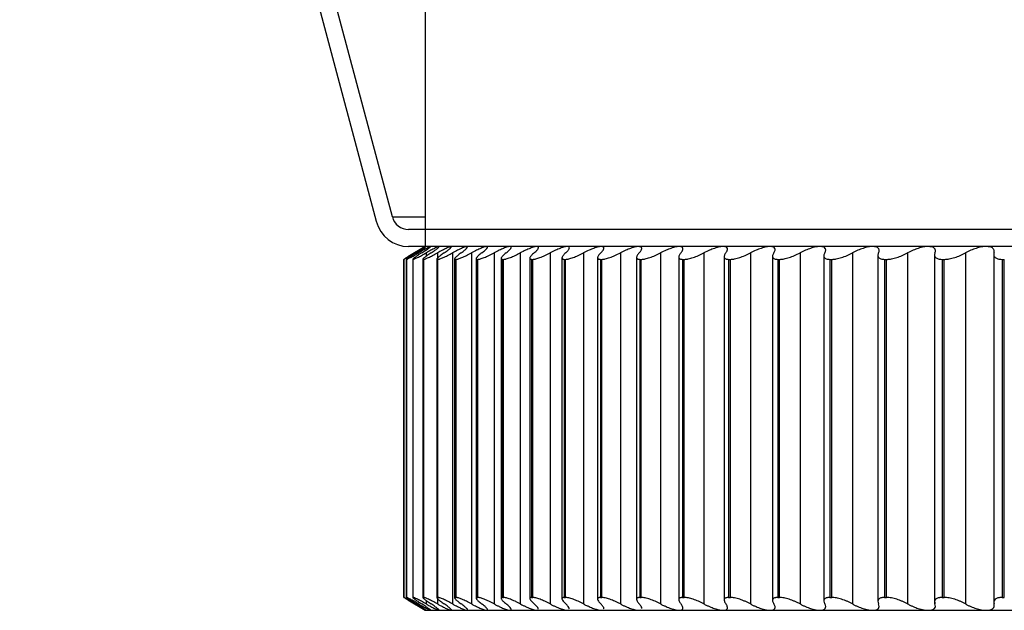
# Model space of a CAD drawing. Header units: millimetres. Extents: x -45 to 40, y -10.9 to 46.3.
# Tile 1 of 7: x -45 to -22, y -8.9 to 4.9. Entities that reach past the tile are written whole.
import ezdxf

# ---------------------------------------------------------------- set-up
doc = ezdxf.new("R2010")
doc.units = ezdxf.units.MM

msp = doc.modelspace()

# ---------------------------------------------------------------- linework, layer by layer
at = {"color": 7, "linetype": 'Continuous', "lineweight": 25}
for p, q in [((-35.5, 45.5), (-35.5, -0.4)), ((-44.98, 31.373), (-36.646, 0.189)), ((-36.268, 0.294), (-44.579, 31.388)), ((-36.268, 0.294), (-35.5, 0.294)), ((6.137, 0), (-35.891, 0)), ((-35.5, -0.4), (-35.905, -0.643)), ((5.986, -0.4), (-35.891, -0.4)), ((-35.479, -0.548), (-35.479, -0.629)), ((-35.215, -0.548), (-35.215, -0.687)), ((-34.861, -0.548), (-34.861, -8.752)), ((-34.813, -0.689), (-34.813, -8.611)), ((-34.42, -0.548), (-34.42, -8.752)), ((-34.312, -0.685), (-34.312, -8.615)), ((-33.891, -0.548), (-33.891, -8.752)), ((-33.725, -0.679), (-33.725, -8.621)), ((-33.277, -0.548), (-33.277, -8.752)), ((-33.055, -0.673), (-33.055, -8.627)), ((-32.579, -0.548), (-32.579, -8.752)), ((-32.303, -0.667), (-32.303, -8.633)), ((-31.799, -0.548), (-31.799, -8.752)), ((-31.47, -0.661), (-31.47, -8.639)), ((-30.938, -0.548), (-30.938, -8.752)), ((-30.559, -0.654), (-30.559, -8.646)), ((-29.999, -0.548), (-29.999, -8.752)), ((-29.572, -0.645), (-29.572, -8.655)), ((-28.985, -0.548), (-28.985, -8.752)), ((-28.512, -0.636), (-28.512, -8.664)), ((-27.897, -0.548), (-27.897, -8.752)), ((-27.381, -0.626), (-27.381, -8.674)), ((-26.738, -0.548), (-26.738, -8.752)), ((-26.182, -0.617), (-26.182, -8.683)), ((-25.513, -0.548), (-25.513, -8.752)), ((-24.918, -0.607), (-24.918, -8.693)), ((-24.222, -0.548), (-24.222, -8.752)), ((-23.592, -0.595), (-23.592, -8.754)), ((-22.871, -0.548), (-22.871, -8.752)), ((-22.209, -0.545), (-22.209, -8.754)), ((-35.999, -0.7), (-35.998, -0.7)), ((-35.999, -0.7), (-35.999, -8.6)), ((-35.998, -8.6), (-35.998, -0.7)), ((-35.94, -0.698), (-35.94, -8.602)), ((-35.939, -0.7), (-35.935, -0.7)), ((-35.939, -0.7), (-35.939, -8.6)), ((-35.935, -8.6), (-35.935, -0.7)), ((-35.791, -0.696), (-35.791, -8.604)), ((-35.788, -0.7), (-35.781, -0.7)), ((-35.788, -0.7), (-35.788, -8.6)), ((-35.781, -8.6), (-35.781, -0.7)), ((-35.553, -0.693), (-35.553, -8.607)), ((-35.547, -0.7), (-35.536, -0.7)), ((-35.547, -0.7), (-35.547, -8.6)), ((-35.536, -8.6), (-35.536, -0.7)), ((-35.227, -0.691), (-35.227, -8.609)), ((-35.216, -0.7), (-35.202, -0.7)), ((-35.216, -0.7), (-35.216, -8.6)), ((-35.202, -8.6), (-35.202, -0.7)), ((-34.796, -0.7), (-34.779, -0.7)), ((-34.796, -0.7), (-34.796, -8.6)), ((-34.779, -8.6), (-34.779, -0.7)), ((-34.288, -0.7), (-34.268, -0.7)), ((-34.288, -0.7), (-34.288, -8.6)), ((-34.268, -8.6), (-34.268, -0.7)), ((-33.693, -0.7), (-33.67, -0.7)), ((-33.693, -0.7), (-33.693, -8.6)), ((-33.67, -8.6), (-33.67, -0.7)), ((-33.014, -0.7), (-32.988, -0.7)), ((-33.014, -0.7), (-33.014, -8.6)), ((-32.988, -8.6), (-32.988, -0.7)), ((-32.251, -0.7), (-32.222, -0.7)), ((-32.251, -0.7), (-32.251, -8.6)), ((-32.222, -8.6), (-32.222, -0.7)), ((-31.406, -0.7), (-31.374, -0.7)), ((-31.406, -0.7), (-31.406, -8.6)), ((-31.374, -8.6), (-31.374, -0.7)), ((-30.483, -0.7), (-30.448, -0.7)), ((-30.483, -0.7), (-30.483, -8.6)), ((-30.448, -8.6), (-30.448, -0.7)), ((-29.482, -0.7), (-29.444, -0.7)), ((-29.482, -0.7), (-29.482, -8.6)), ((-29.444, -8.6), (-29.444, -0.7)), ((-28.407, -0.7), (-28.366, -0.7)), ((-28.407, -0.7), (-28.407, -8.6)), ((-28.366, -8.6), (-28.366, -0.7)), ((-27.26, -0.7), (-27.217, -0.7)), ((-27.26, -0.7), (-27.26, -8.6)), ((-27.217, -8.6), (-27.217, -0.7)), ((-26.044, -0.7), (-25.998, -0.7)), ((-26.044, -0.7), (-26.044, -8.6)), ((-25.998, -8.6), (-25.998, -0.7)), ((-24.762, -0.7), (-24.714, -0.7)), ((-24.762, -0.7), (-24.762, -8.6)), ((-24.714, -8.6), (-24.714, -0.7)), ((-23.418, -0.7), (-23.368, -0.7)), ((-23.418, -0.7), (-23.418, -8.6)), ((-23.368, -8.6), (-23.368, -0.7)), ((-22.014, -0.7), (-21.963, -0.7)), ((-22.014, -0.7), (-22.014, -8.6)), ((-21.963, -8.6), (-21.963, -0.7)), ((-35.999, -8.6), (-35.998, -8.6)), ((-35.939, -8.6), (-35.935, -8.6)), ((-35.905, -8.657), (-35.5, -8.9)), ((-35.788, -8.6), (-35.781, -8.6)), ((-35.547, -8.6), (-35.536, -8.6)), ((-35.479, -8.671), (-35.479, -8.752)), ((-35.216, -8.6), (-35.202, -8.6)), ((-35.215, -8.613), (-35.215, -8.752)), ((-34.796, -8.6), (-34.779, -8.6)), ((-34.288, -8.6), (-34.268, -8.6)), ((-33.693, -8.6), (-33.67, -8.6)), ((-33.014, -8.6), (-32.988, -8.6)), ((-32.251, -8.6), (-32.222, -8.6)), ((-31.406, -8.6), (-31.374, -8.6)), ((-30.483, -8.6), (-30.448, -8.6)), ((-29.482, -8.6), (-29.444, -8.6)), ((-28.407, -8.6), (-28.366, -8.6)), ((-27.26, -8.6), (-27.217, -8.6)), ((-26.044, -8.6), (-25.998, -8.6)), ((-24.762, -8.6), (-24.714, -8.6)), ((-23.418, -8.6), (-23.368, -8.6)), ((-22.014, -8.6), (-21.963, -8.6)), ((-35.5, -8.9), (35.5, -8.9))]:
    msp.add_line(p, q, dxfattribs=at)
for centre, radius in [((-35.888, 0.393), 0.393), ((-35.885, 0.385), 0.785)]:
    msp.add_arc(centre, radius, 194.4648, 269.563, dxfattribs=at)
for points, knots in [([(-35.479, -0.4), (-35.481, -0.401), (-35.484, -0.402), (-35.5, -0.41), (-35.524, -0.423), (-35.565, -0.447), (-35.634, -0.487), (-35.702, -0.527), (-35.739, -0.548)], [0, 0, 0, 0, 0.120692, 0.24373, 0.369847, 0.499725, 0.734336, 1, 1, 1, 1]), ([(-35.709, -0.548), (-35.691, -0.537), (-35.656, -0.515), (-35.61, -0.487), (-35.571, -0.462), (-35.527, -0.434), (-35.485, -0.406), (-35.481, -0.402), (-35.479, -0.4)], [0, 0, 0, 0, 0.136966, 0.265945, 0.387159, 0.500876, 0.756571, 1, 1, 1, 1]), ([(-35.374, -0.4), (-35.376, -0.401), (-35.382, -0.402), (-35.401, -0.41), (-35.428, -0.423), (-35.473, -0.447), (-35.546, -0.487), (-35.616, -0.527), (-35.654, -0.548)], [0, 0, 0, 0, 0.120692, 0.24373, 0.369848, 0.499725, 0.734336, 1, 1, 1, 1]), ([(-35.581, -0.548), (-35.564, -0.537), (-35.53, -0.515), (-35.486, -0.487), (-35.45, -0.462), (-35.409, -0.434), (-35.373, -0.406), (-35.373, -0.402), (-35.374, -0.4)], [0, 0, 0, 0, 0.136966, 0.265945, 0.387159, 0.500876, 0.756571, 1, 1, 1, 1]), ([(-35.179, -0.4), (-35.183, -0.401), (-35.19, -0.402), (-35.212, -0.41), (-35.243, -0.423), (-35.291, -0.447), (-35.368, -0.487), (-35.441, -0.527), (-35.479, -0.548)], [0, 0, 0, 0, 0.120692, 0.24373, 0.369848, 0.499725, 0.734336, 1, 1, 1, 1]), ([(-35.364, -0.548), (-35.347, -0.537), (-35.314, -0.515), (-35.273, -0.487), (-35.239, -0.462), (-35.202, -0.434), (-35.171, -0.406), (-35.176, -0.402), (-35.179, -0.4)], [0, 0, 0, 0, 0.136966, 0.265945, 0.387159, 0.500876, 0.756571, 1, 1, 1, 1]), ([(-34.895, -0.4), (-34.9, -0.401), (-34.91, -0.402), (-34.935, -0.41), (-34.968, -0.423), (-35.02, -0.447), (-35.101, -0.487), (-35.175, -0.527), (-35.215, -0.548)], [0, 0, 0, 0, 0.120692, 0.24373, 0.369848, 0.499725, 0.734336, 1, 1, 1, 1]), ([(-35.057, -0.548), (-35.04, -0.537), (-35.009, -0.515), (-34.971, -0.487), (-34.94, -0.462), (-34.906, -0.434), (-34.88, -0.406), (-34.89, -0.402), (-34.895, -0.4)], [0, 0, 0, 0, 0.136966, 0.265945, 0.387159, 0.500876, 0.756571, 1, 1, 1, 1]), ([(-34.523, -0.4), (-34.529, -0.401), (-34.541, -0.402), (-34.569, -0.41), (-34.605, -0.423), (-34.661, -0.447), (-34.745, -0.487), (-34.821, -0.527), (-34.861, -0.548)], [0, 0, 0, 0, 0.120692, 0.24373, 0.369848, 0.499725, 0.734336, 1, 1, 1, 1]), ([(-34.661, -0.548), (-34.646, -0.537), (-34.616, -0.515), (-34.58, -0.487), (-34.551, -0.462), (-34.522, -0.434), (-34.502, -0.406), (-34.516, -0.402), (-34.523, -0.4)], [0, 0, 0, 0, 0.136966, 0.265945, 0.387159, 0.500876, 0.756571, 1, 1, 1, 1]), ([(-34.064, -0.4), (-34.071, -0.401), (-34.085, -0.402), (-34.116, -0.41), (-34.155, -0.423), (-34.214, -0.447), (-34.301, -0.487), (-34.379, -0.527), (-34.42, -0.548)], [0, 0, 0, 0, 0.120692, 0.24373, 0.369848, 0.499725, 0.734336, 1, 1, 1, 1]), ([(-34.178, -0.548), (-34.163, -0.537), (-34.135, -0.515), (-34.102, -0.487), (-34.076, -0.462), (-34.051, -0.434), (-34.036, -0.406), (-34.055, -0.402), (-34.064, -0.4)], [0, 0, 0, 0, 0.136966, 0.265945, 0.387159, 0.500876, 0.756571, 1, 1, 1, 1]), ([(-33.519, -0.4), (-33.527, -0.401), (-33.543, -0.402), (-33.577, -0.41), (-33.619, -0.423), (-33.681, -0.447), (-33.771, -0.487), (-33.85, -0.527), (-33.891, -0.548)], [0, 0, 0, 0, 0.120692, 0.24373, 0.369848, 0.499725, 0.734336, 1, 1, 1, 1]), ([(-33.608, -0.548), (-33.594, -0.537), (-33.568, -0.515), (-33.538, -0.487), (-33.515, -0.462), (-33.493, -0.434), (-33.484, -0.406), (-33.507, -0.402), (-33.519, -0.4)], [0, 0, 0, 0, 0.136966, 0.265945, 0.387159, 0.500876, 0.756571, 1, 1, 1, 1]), ([(-32.889, -0.4), (-32.898, -0.401), (-32.916, -0.402), (-32.953, -0.41), (-32.997, -0.423), (-33.062, -0.447), (-33.156, -0.487), (-33.235, -0.527), (-33.277, -0.548)], [0, 0, 0, 0, 0.120692, 0.24373, 0.369848, 0.499725, 0.734336, 1, 1, 1, 1]), ([(-32.954, -0.548), (-32.941, -0.537), (-32.916, -0.515), (-32.889, -0.487), (-32.869, -0.462), (-32.851, -0.434), (-32.848, -0.406), (-32.875, -0.402), (-32.889, -0.4)], [0, 0, 0, 0, 0.136966, 0.265945, 0.387158, 0.500876, 0.756571, 1, 1, 1, 1]), ([(-32.176, -0.4), (-32.186, -0.401), (-32.206, -0.402), (-32.246, -0.41), (-32.293, -0.423), (-32.36, -0.447), (-32.456, -0.487), (-32.537, -0.527), (-32.579, -0.548)], [0, 0, 0, 0, 0.120692, 0.24373, 0.369848, 0.499726, 0.734336, 1, 1, 1, 1]), ([(-32.216, -0.548), (-32.204, -0.537), (-32.181, -0.515), (-32.156, -0.487), (-32.14, -0.462), (-32.127, -0.434), (-32.128, -0.406), (-32.16, -0.402), (-32.176, -0.4)], [0, 0, 0, 0, 0.136966, 0.265945, 0.387158, 0.500876, 0.756571, 1, 1, 1, 1]), ([(-31.381, -0.4), (-31.392, -0.401), (-31.415, -0.402), (-31.457, -0.41), (-31.506, -0.423), (-31.576, -0.447), (-31.675, -0.487), (-31.756, -0.527), (-31.799, -0.548)], [0, 0, 0, 0, 0.120692, 0.24373, 0.369847, 0.499724, 0.734335, 1, 1, 1, 1]), ([(-31.397, -0.548), (-31.386, -0.537), (-31.365, -0.515), (-31.343, -0.487), (-31.329, -0.462), (-31.32, -0.434), (-31.328, -0.406), (-31.364, -0.402), (-31.381, -0.4)], [0, 0, 0, 0, 0.136965, 0.265943, 0.387155, 0.500872, 0.756569, 1, 1, 1, 1]), ([(-30.508, -0.4), (-30.52, -0.401), (-30.544, -0.402), (-30.589, -0.41), (-30.64, -0.423), (-30.713, -0.447), (-30.814, -0.487), (-30.895, -0.527), (-30.938, -0.548)], [0, 0, 0, 0, 0.120692, 0.24373, 0.369847, 0.499724, 0.734335, 1, 1, 1, 1]), ([(-30.498, -0.548), (-30.489, -0.537), (-30.469, -0.515), (-30.451, -0.487), (-30.44, -0.462), (-30.435, -0.434), (-30.448, -0.406), (-30.488, -0.402), (-30.508, -0.4)], [0, 0, 0, 0, 0.136965, 0.265943, 0.387156, 0.500872, 0.756569, 1, 1, 1, 1]), ([(-29.557, -0.4), (-29.57, -0.401), (-29.596, -0.402), (-29.644, -0.41), (-29.697, -0.423), (-29.772, -0.447), (-29.874, -0.487), (-29.956, -0.527), (-29.999, -0.548)], [0, 0, 0, 0, 0.120692, 0.24373, 0.369847, 0.499724, 0.734335, 1, 1, 1, 1]), ([(-29.523, -0.548), (-29.514, -0.537), (-29.497, -0.515), (-29.481, -0.487), (-29.474, -0.462), (-29.473, -0.434), (-29.491, -0.406), (-29.536, -0.402), (-29.557, -0.4)], [0, 0, 0, 0, 0.136965, 0.265943, 0.387156, 0.500873, 0.75657, 1, 1, 1, 1]), ([(-28.532, -0.4), (-28.546, -0.401), (-28.573, -0.402), (-28.623, -0.41), (-28.679, -0.423), (-28.756, -0.447), (-28.86, -0.487), (-28.941, -0.527), (-28.985, -0.548)], [0, 0, 0, 0, 0.1206916, 0.2437298, 0.3698471, 0.4997242, 0.7343355, 1, 1, 1, 1]), ([(-28.473, -0.548), (-28.465, -0.537), (-28.45, -0.515), (-28.438, -0.487), (-28.433, -0.462), (-28.437, -0.434), (-28.46, -0.406), (-28.508, -0.402), (-28.532, -0.4)], [0, 0, 0, 0, 0.136966, 0.265944, 0.387157, 0.500873, 0.75657, 1, 1, 1, 1]), ([(-27.435, -0.4), (-27.449, -0.401), (-27.479, -0.402), (-27.531, -0.41), (-27.588, -0.423), (-27.667, -0.447), (-27.772, -0.487), (-27.854, -0.527), (-27.897, -0.548)], [0, 0, 0, 0, 0.120692, 0.24373, 0.369847, 0.499724, 0.734335, 1, 1, 1, 1]), ([(-27.351, -0.548), (-27.344, -0.537), (-27.331, -0.515), (-27.322, -0.487), (-27.32, -0.462), (-27.328, -0.434), (-27.357, -0.406), (-27.409, -0.402), (-27.435, -0.4)], [0, 0, 0, 0, 0.136966, 0.265944, 0.387157, 0.500874, 0.75657, 1, 1, 1, 1]), ([(-26.268, -0.4), (-26.283, -0.401), (-26.314, -0.402), (-26.368, -0.41), (-26.428, -0.423), (-26.508, -0.447), (-26.615, -0.487), (-26.695, -0.527), (-26.738, -0.548)], [0, 0, 0, 0, 0.120692, 0.24373, 0.369847, 0.499724, 0.734335, 1, 1, 1, 1]), ([(-26.16, -0.548), (-26.154, -0.537), (-26.143, -0.515), (-26.137, -0.487), (-26.139, -0.462), (-26.151, -0.434), (-26.185, -0.406), (-26.241, -0.402), (-26.268, -0.4)], [0, 0, 0, 0, 0.136966, 0.265944, 0.387157, 0.500874, 0.75657, 1, 1, 1, 1]), ([(-25.035, -0.4), (-25.051, -0.401), (-25.084, -0.402), (-25.14, -0.41), (-25.2, -0.423), (-25.282, -0.447), (-25.39, -0.487), (-25.47, -0.527), (-25.513, -0.548)], [0, 0, 0, 0, 0.120692, 0.24373, 0.369847, 0.499724, 0.734335, 1, 1, 1, 1]), ([(-24.903, -0.548), (-24.898, -0.537), (-24.889, -0.515), (-24.886, -0.487), (-24.891, -0.462), (-24.907, -0.434), (-24.947, -0.406), (-25.006, -0.402), (-25.035, -0.4)], [0, 0, 0, 0, 0.136966, 0.265944, 0.387158, 0.500875, 0.75657, 1, 1, 1, 1]), ([(-23.739, -0.4), (-23.756, -0.401), (-23.79, -0.402), (-23.847, -0.41), (-23.909, -0.423), (-23.992, -0.447), (-24.101, -0.487), (-24.18, -0.527), (-24.222, -0.548)], [0, 0, 0, 0, 0.120692, 0.24373, 0.369847, 0.499724, 0.734336, 1, 1, 1, 1]), ([(-23.583, -0.548), (-23.579, -0.537), (-23.573, -0.515), (-23.573, -0.487), (-23.58, -0.462), (-23.601, -0.434), (-23.646, -0.406), (-23.708, -0.402), (-23.739, -0.4)], [0, 0, 0, 0, 0.136966, 0.265944, 0.387158, 0.500875, 0.756571, 1, 1, 1, 1]), ([(-22.383, -0.4), (-22.4, -0.401), (-22.435, -0.402), (-22.495, -0.41), (-22.558, -0.423), (-22.642, -0.447), (-22.751, -0.487), (-22.829, -0.527), (-22.871, -0.548)], [0, 0, 0, 0, 0.120692, 0.24373, 0.369847, 0.499724, 0.734336, 1, 1, 1, 1]), ([(-22.203, -0.548), (-22.201, -0.537), (-22.196, -0.515), (-22.2, -0.487), (-22.21, -0.462), (-22.235, -0.434), (-22.285, -0.406), (-22.35, -0.402), (-22.383, -0.4)], [0, 0, 0, 0, 0.136966, 0.265944, 0.387158, 0.500875, 0.756571, 1, 1, 1, 1]), ([(-35.905, -0.643), (-35.913, -0.648), (-35.948, -0.669), (-35.987, -0.692), (-35.995, -0.697), (-35.999, -0.7)], [0, 0, 0, 0, 0.12291, 0.559856, 1, 1, 1, 1]), ([(-35.998, -0.7), (-35.998, -0.7), (-35.997, -0.699), (-35.989, -0.695), (-35.977, -0.688), (-35.956, -0.676), (-35.914, -0.652), (-35.845, -0.611), (-35.774, -0.57), (-35.739, -0.548)], [0, 0, 0, 0, 0.082854, 0.165928, 0.250146, 0.374251, 0.499638, 0.745109, 1, 1, 1, 1]), ([(-35.709, -0.548), (-35.727, -0.559), (-35.762, -0.581), (-35.808, -0.61), (-35.848, -0.635), (-35.882, -0.657), (-35.91, -0.676), (-35.929, -0.689), (-35.94, -0.698), (-35.939, -0.699), (-35.939, -0.7)], [0, 0, 0, 0, 0.129351, 0.25442, 0.37715, 0.499598, 0.624418, 0.748827, 0.875523, 1, 1, 1, 1]), ([(-35.935, -0.7), (-35.934, -0.7), (-35.931, -0.699), (-35.922, -0.695), (-35.906, -0.688), (-35.882, -0.676), (-35.837, -0.652), (-35.763, -0.611), (-35.691, -0.57), (-35.654, -0.548)], [0, 0, 0, 0, 0.082854, 0.165928, 0.250146, 0.374251, 0.499638, 0.745109, 1, 1, 1, 1]), ([(-35.581, -0.548), (-35.598, -0.559), (-35.632, -0.581), (-35.676, -0.61), (-35.713, -0.635), (-35.745, -0.657), (-35.769, -0.676), (-35.785, -0.689), (-35.793, -0.698), (-35.79, -0.699), (-35.788, -0.7)], [0, 0, 0, 0, 0.129351, 0.25442, 0.37715, 0.499598, 0.624418, 0.748827, 0.875523, 1, 1, 1, 1]), ([(-35.781, -0.7), (-35.779, -0.7), (-35.775, -0.699), (-35.763, -0.695), (-35.745, -0.688), (-35.718, -0.676), (-35.669, -0.652), (-35.591, -0.611), (-35.517, -0.57), (-35.479, -0.548)], [0, 0, 0, 0, 0.082854, 0.165929, 0.250146, 0.374251, 0.499638, 0.745109, 1, 1, 1, 1]), ([(-35.364, -0.548), (-35.38, -0.559), (-35.412, -0.581), (-35.453, -0.61), (-35.489, -0.635), (-35.517, -0.657), (-35.538, -0.676), (-35.551, -0.689), (-35.555, -0.698), (-35.549, -0.699), (-35.547, -0.7)], [0, 0, 0, 0, 0.129351, 0.25442, 0.37715, 0.499598, 0.624418, 0.748826, 0.875523, 1, 1, 1, 1]), ([(-35.536, -0.7), (-35.534, -0.7), (-35.528, -0.699), (-35.514, -0.695), (-35.493, -0.688), (-35.464, -0.676), (-35.411, -0.652), (-35.33, -0.611), (-35.253, -0.57), (-35.215, -0.548)], [0, 0, 0, 0, 0.082854, 0.165929, 0.250146, 0.374252, 0.499638, 0.745109, 1, 1, 1, 1]), ([(-35.057, -0.548), (-35.072, -0.559), (-35.103, -0.581), (-35.142, -0.61), (-35.174, -0.635), (-35.2, -0.657), (-35.218, -0.676), (-35.227, -0.689), (-35.227, -0.698), (-35.22, -0.699), (-35.216, -0.7)], [0, 0, 0, 0, 0.129351, 0.25442, 0.37715, 0.499598, 0.624418, 0.748826, 0.875523, 1, 1, 1, 1]), ([(-35.202, -0.7), (-35.199, -0.7), (-35.191, -0.699), (-35.175, -0.695), (-35.152, -0.688), (-35.12, -0.676), (-35.064, -0.652), (-34.979, -0.611), (-34.901, -0.57), (-34.861, -0.548)], [0, 0, 0, 0, 0.082855, 0.165929, 0.250146, 0.374252, 0.499638, 0.74511, 1, 1, 1, 1]), ([(-34.661, -0.548), (-34.676, -0.559), (-34.705, -0.581), (-34.741, -0.61), (-34.771, -0.635), (-34.793, -0.657), (-34.808, -0.676), (-34.814, -0.689), (-34.811, -0.698), (-34.801, -0.699), (-34.796, -0.7)], [0, 0, 0, 0, 0.129351, 0.25442, 0.37715, 0.499598, 0.624418, 0.748826, 0.875523, 1, 1, 1, 1]), ([(-34.779, -0.7), (-34.775, -0.7), (-34.766, -0.699), (-34.748, -0.695), (-34.722, -0.688), (-34.688, -0.676), (-34.628, -0.652), (-34.539, -0.611), (-34.46, -0.57), (-34.42, -0.548)], [0, 0, 0, 0, 0.082855, 0.165929, 0.250147, 0.374252, 0.499638, 0.745109, 1, 1, 1, 1]), ([(-34.178, -0.548), (-34.192, -0.559), (-34.219, -0.581), (-34.253, -0.61), (-34.28, -0.635), (-34.299, -0.657), (-34.31, -0.676), (-34.313, -0.689), (-34.306, -0.698), (-34.294, -0.699), (-34.288, -0.7)], [0, 0, 0, 0, 0.129351, 0.25442, 0.37715, 0.499597, 0.624418, 0.748826, 0.875523, 1, 1, 1, 1]), ([(-34.268, -0.7), (-34.263, -0.7), (-34.253, -0.699), (-34.232, -0.695), (-34.205, -0.688), (-34.168, -0.676), (-34.104, -0.652), (-34.013, -0.611), (-33.932, -0.57), (-33.891, -0.548)], [0, 0, 0, 0, 0.082855, 0.165929, 0.250147, 0.374252, 0.499638, 0.745109, 1, 1, 1, 1]), ([(-33.608, -0.548), (-33.621, -0.559), (-33.647, -0.581), (-33.678, -0.61), (-33.702, -0.635), (-33.718, -0.657), (-33.726, -0.676), (-33.725, -0.689), (-33.715, -0.698), (-33.701, -0.699), (-33.693, -0.7)], [0, 0, 0, 0, 0.129351, 0.254419, 0.37715, 0.499597, 0.624418, 0.748826, 0.875523, 1, 1, 1, 1]), ([(-33.67, -0.7), (-33.665, -0.7), (-33.653, -0.699), (-33.63, -0.695), (-33.601, -0.688), (-33.561, -0.676), (-33.495, -0.652), (-33.4, -0.611), (-33.319, -0.57), (-33.277, -0.548)], [0, 0, 0, 0, 0.082855, 0.165929, 0.250147, 0.374252, 0.499638, 0.745109, 1, 1, 1, 1]), ([(-32.954, -0.548), (-32.966, -0.559), (-32.99, -0.581), (-33.018, -0.61), (-33.039, -0.635), (-33.052, -0.657), (-33.057, -0.676), (-33.052, -0.689), (-33.039, -0.698), (-33.022, -0.699), (-33.014, -0.7)], [0, 0, 0, 0, 0.129351, 0.254419, 0.377149, 0.499597, 0.624418, 0.748826, 0.875523, 1, 1, 1, 1]), ([(-32.988, -0.7), (-32.981, -0.7), (-32.968, -0.699), (-32.944, -0.695), (-32.912, -0.688), (-32.87, -0.676), (-32.801, -0.652), (-32.703, -0.611), (-32.621, -0.57), (-32.579, -0.548)], [0, 0, 0, 0, 0.082855, 0.165929, 0.250147, 0.374252, 0.499638, 0.745109, 1, 1, 1, 1]), ([(-32.216, -0.548), (-32.227, -0.559), (-32.25, -0.581), (-32.275, -0.61), (-32.293, -0.635), (-32.302, -0.657), (-32.304, -0.676), (-32.296, -0.689), (-32.279, -0.698), (-32.26, -0.699), (-32.251, -0.7)], [0, 0, 0, 0, 0.129351, 0.254419, 0.377149, 0.499597, 0.624418, 0.748826, 0.875523, 1, 1, 1, 1]), ([(-32.222, -0.7), (-32.215, -0.7), (-32.2, -0.699), (-32.174, -0.695), (-32.139, -0.688), (-32.096, -0.676), (-32.024, -0.652), (-31.924, -0.611), (-31.841, -0.57), (-31.799, -0.548)], [0, 0, 0, 0, 0.082855, 0.165929, 0.250147, 0.374252, 0.499638, 0.745109, 1, 1, 1, 1]), ([(-31.397, -0.548), (-31.407, -0.559), (-31.428, -0.581), (-31.45, -0.61), (-31.465, -0.635), (-31.471, -0.657), (-31.469, -0.676), (-31.458, -0.689), (-31.438, -0.698), (-31.417, -0.699), (-31.406, -0.7)], [0, 0, 0, 0, 0.129351, 0.254419, 0.377149, 0.499597, 0.624417, 0.748826, 0.875523, 1, 1, 1, 1]), ([(-31.374, -0.7), (-31.367, -0.7), (-31.351, -0.699), (-31.322, -0.695), (-31.286, -0.688), (-31.24, -0.676), (-31.166, -0.652), (-31.064, -0.611), (-30.98, -0.57), (-30.938, -0.548)], [0, 0, 0, 0, 0.082855, 0.165929, 0.250147, 0.374252, 0.499638, 0.745109, 1, 1, 1, 1]), ([(-30.498, -0.548), (-30.508, -0.559), (-30.527, -0.581), (-30.546, -0.61), (-30.557, -0.635), (-30.561, -0.657), (-30.555, -0.676), (-30.54, -0.689), (-30.517, -0.698), (-30.494, -0.699), (-30.483, -0.7)], [0, 0, 0, 0, 0.129351, 0.254419, 0.377149, 0.499597, 0.624417, 0.748826, 0.875523, 1, 1, 1, 1]), ([(-30.448, -0.7), (-30.439, -0.7), (-30.422, -0.699), (-30.392, -0.695), (-30.354, -0.688), (-30.306, -0.676), (-30.229, -0.652), (-30.125, -0.611), (-30.042, -0.57), (-29.999, -0.548)], [0, 0, 0, 0, 0.082855, 0.165929, 0.250147, 0.374252, 0.499638, 0.745109, 1, 1, 1, 1]), ([(-29.523, -0.548), (-29.532, -0.559), (-29.548, -0.581), (-29.565, -0.61), (-29.573, -0.635), (-29.573, -0.657), (-29.564, -0.676), (-29.546, -0.689), (-29.519, -0.698), (-29.494, -0.699), (-29.482, -0.7)], [0, 0, 0, 0, 0.129351, 0.254419, 0.377149, 0.499596, 0.624417, 0.748826, 0.875523, 1, 1, 1, 1]), ([(-29.444, -0.7), (-29.435, -0.7), (-29.417, -0.699), (-29.385, -0.695), (-29.345, -0.688), (-29.295, -0.676), (-29.216, -0.652), (-29.11, -0.611), (-29.027, -0.57), (-28.985, -0.548)], [0, 0, 0, 0, 0.082855, 0.165929, 0.250146, 0.374251, 0.499638, 0.745109, 1, 1, 1, 1]), ([(-28.473, -0.548), (-28.481, -0.559), (-28.496, -0.581), (-28.508, -0.61), (-28.513, -0.635), (-28.51, -0.657), (-28.498, -0.676), (-28.477, -0.689), (-28.447, -0.698), (-28.42, -0.699), (-28.407, -0.7)], [0, 0, 0, 0, 0.129351, 0.254419, 0.377149, 0.499596, 0.624417, 0.748825, 0.875523, 1, 1, 1, 1]), ([(-28.366, -0.7), (-28.357, -0.7), (-28.337, -0.699), (-28.304, -0.695), (-28.262, -0.688), (-28.21, -0.676), (-28.13, -0.652), (-28.022, -0.611), (-27.939, -0.57), (-27.897, -0.548)], [0, 0, 0, 0, 0.082854, 0.165929, 0.250146, 0.374251, 0.499638, 0.745109, 1, 1, 1, 1]), ([(-27.351, -0.548), (-27.358, -0.559), (-27.371, -0.581), (-27.38, -0.61), (-27.382, -0.635), (-27.376, -0.657), (-27.36, -0.676), (-27.336, -0.689), (-27.303, -0.698), (-27.274, -0.699), (-27.26, -0.7)], [0, 0, 0, 0, 0.129351, 0.254419, 0.377148, 0.499596, 0.624416, 0.748825, 0.875523, 1, 1, 1, 1]), ([(-27.217, -0.7), (-27.206, -0.7), (-27.186, -0.699), (-27.151, -0.695), (-27.107, -0.688), (-27.054, -0.676), (-26.972, -0.652), (-26.863, -0.611), (-26.78, -0.57), (-26.738, -0.548)], [0, 0, 0, 0, 0.082854, 0.165929, 0.250146, 0.374251, 0.499638, 0.745109, 1, 1, 1, 1]), ([(-26.16, -0.548), (-26.166, -0.559), (-26.176, -0.581), (-26.183, -0.61), (-26.182, -0.635), (-26.172, -0.657), (-26.153, -0.676), (-26.125, -0.689), (-26.09, -0.698), (-26.059, -0.699), (-26.044, -0.7)], [0, 0, 0, 0, 0.1293505, 0.2544186, 0.3771483, 0.4995957, 0.6244164, 0.7488253, 0.8755228, 1, 1, 1, 1]), ([(-25.998, -0.7), (-25.988, -0.7), (-25.966, -0.699), (-25.929, -0.695), (-25.884, -0.688), (-25.83, -0.676), (-25.746, -0.652), (-25.636, -0.611), (-25.554, -0.57), (-25.513, -0.548)], [0, 0, 0, 0, 0.082854, 0.165929, 0.250146, 0.374251, 0.499638, 0.745109, 1, 1, 1, 1]), ([(-24.903, -0.548), (-24.907, -0.559), (-24.916, -0.581), (-24.92, -0.61), (-24.915, -0.635), (-24.902, -0.657), (-24.88, -0.676), (-24.849, -0.689), (-24.811, -0.698), (-24.778, -0.699), (-24.762, -0.7)], [0, 0, 0, 0, 0.1293506, 0.2544188, 0.3771486, 0.499596, 0.6244167, 0.7488255, 0.8755229, 1, 1, 1, 1]), ([(-24.714, -0.7), (-24.703, -0.7), (-24.68, -0.699), (-24.642, -0.695), (-24.596, -0.688), (-24.54, -0.676), (-24.455, -0.652), (-24.345, -0.611), (-24.264, -0.57), (-24.222, -0.548)], [0, 0, 0, 0, 0.0828543, 0.1659284, 0.2501459, 0.3742512, 0.4996376, 0.7451092, 1, 1, 1, 1]), ([(-23.583, -0.548), (-23.586, -0.559), (-23.593, -0.581), (-23.593, -0.61), (-23.585, -0.635), (-23.569, -0.657), (-23.545, -0.676), (-23.51, -0.689), (-23.469, -0.698), (-23.435, -0.699), (-23.418, -0.7)], [0, 0, 0, 0, 0.129351, 0.254419, 0.377149, 0.499596, 0.624417, 0.748826, 0.875523, 1, 1, 1, 1]), ([(-23.368, -0.7), (-23.356, -0.7), (-23.332, -0.699), (-23.293, -0.695), (-23.245, -0.688), (-23.189, -0.676), (-23.102, -0.652), (-22.991, -0.611), (-22.911, -0.57), (-22.871, -0.548)], [0, 0, 0, 0, 0.082854, 0.165928, 0.250146, 0.374251, 0.499638, 0.745109, 1, 1, 1, 1]), ([(-22.203, -0.548), (-22.206, -0.559), (-22.21, -0.581), (-22.207, -0.61), (-22.196, -0.635), (-22.177, -0.657), (-22.149, -0.676), (-22.112, -0.689), (-22.068, -0.698), (-22.032, -0.699), (-22.014, -0.7)], [0, 0, 0, 0, 0.129351, 0.254419, 0.377149, 0.499597, 0.624417, 0.748826, 0.875523, 1, 1, 1, 1]), ([(-35.999, -8.6), (-35.995, -8.602), (-35.987, -8.607), (-35.948, -8.631), (-35.913, -8.652), (-35.905, -8.657)], [0, 0, 0, 0, 0.437631, 0.874568, 1, 1, 1, 1]), ([(-35.739, -8.752), (-35.757, -8.741), (-35.793, -8.719), (-35.842, -8.69), (-35.886, -8.665), (-35.924, -8.643), (-35.955, -8.624), (-35.979, -8.611), (-35.995, -8.602), (-35.997, -8.601), (-35.998, -8.6)], [0, 0, 0, 0, 0.129351, 0.254419, 0.377149, 0.499597, 0.624417, 0.748826, 0.875523, 1, 1, 1, 1]), ([(-35.939, -8.6), (-35.939, -8.6), (-35.94, -8.601), (-35.936, -8.605), (-35.927, -8.612), (-35.91, -8.624), (-35.873, -8.648), (-35.81, -8.689), (-35.743, -8.73), (-35.709, -8.752)], [0, 0, 0, 0, 0.082854, 0.165928, 0.250146, 0.374251, 0.499638, 0.745109, 1, 1, 1, 1]), ([(-35.654, -8.752), (-35.673, -8.741), (-35.71, -8.719), (-35.761, -8.69), (-35.807, -8.665), (-35.847, -8.643), (-35.882, -8.624), (-35.909, -8.611), (-35.928, -8.602), (-35.933, -8.601), (-35.935, -8.6)], [0, 0, 0, 0, 0.129351, 0.254419, 0.377149, 0.499596, 0.624417, 0.748826, 0.875523, 1, 1, 1, 1]), ([(-35.788, -8.6), (-35.789, -8.6), (-35.792, -8.601), (-35.79, -8.605), (-35.784, -8.612), (-35.769, -8.624), (-35.737, -8.648), (-35.679, -8.689), (-35.614, -8.73), (-35.581, -8.752)], [0, 0, 0, 0, 0.082854, 0.165928, 0.250146, 0.374251, 0.499638, 0.745109, 1, 1, 1, 1]), ([(-35.479, -8.752), (-35.498, -8.741), (-35.537, -8.719), (-35.59, -8.69), (-35.638, -8.665), (-35.681, -8.643), (-35.718, -8.624), (-35.748, -8.611), (-35.77, -8.602), (-35.777, -8.601), (-35.781, -8.6)], [0, 0, 0, 0, 0.129351, 0.254419, 0.377149, 0.499596, 0.624417, 0.748826, 0.875523, 1, 1, 1, 1]), ([(-35.547, -8.6), (-35.549, -8.6), (-35.553, -8.601), (-35.553, -8.605), (-35.55, -8.612), (-35.538, -8.624), (-35.51, -8.648), (-35.457, -8.689), (-35.395, -8.73), (-35.364, -8.752)], [0, 0, 0, 0, 0.082854, 0.165929, 0.250146, 0.374251, 0.499638, 0.745109, 1, 1, 1, 1]), ([(-35.215, -8.752), (-35.234, -8.741), (-35.273, -8.719), (-35.328, -8.69), (-35.378, -8.665), (-35.424, -8.643), (-35.464, -8.624), (-35.497, -8.611), (-35.522, -8.602), (-35.532, -8.601), (-35.536, -8.6)], [0, 0, 0, 0, 0.129351, 0.254419, 0.377148, 0.499596, 0.624416, 0.748825, 0.875523, 1, 1, 1, 1]), ([(-35.216, -8.6), (-35.219, -8.6), (-35.224, -8.601), (-35.227, -8.605), (-35.226, -8.612), (-35.218, -8.624), (-35.194, -8.648), (-35.145, -8.689), (-35.086, -8.73), (-35.057, -8.752)], [0, 0, 0, 0, 0.082854, 0.165929, 0.250146, 0.374251, 0.499638, 0.745109, 1, 1, 1, 1]), ([(-34.861, -8.752), (-34.881, -8.741), (-34.921, -8.719), (-34.977, -8.69), (-35.029, -8.665), (-35.077, -8.643), (-35.12, -8.624), (-35.156, -8.611), (-35.185, -8.602), (-35.196, -8.601), (-35.202, -8.6)], [0, 0, 0, 0, 0.129351, 0.254419, 0.377148, 0.499596, 0.624416, 0.748825, 0.875523, 1, 1, 1, 1]), ([(-34.796, -8.6), (-34.799, -8.6), (-34.806, -8.601), (-34.812, -8.605), (-34.813, -8.612), (-34.808, -8.624), (-34.789, -8.648), (-34.745, -8.689), (-34.689, -8.73), (-34.661, -8.752)], [0, 0, 0, 0, 0.082854, 0.165929, 0.250146, 0.374251, 0.499638, 0.745109, 1, 1, 1, 1]), ([(-34.42, -8.752), (-34.44, -8.741), (-34.481, -8.719), (-34.538, -8.69), (-34.592, -8.665), (-34.642, -8.643), (-34.687, -8.624), (-34.726, -8.611), (-34.758, -8.602), (-34.772, -8.601), (-34.779, -8.6)], [0, 0, 0, 0, 0.129351, 0.254419, 0.377149, 0.499596, 0.624417, 0.748825, 0.875523, 1, 1, 1, 1]), ([(-34.288, -8.6), (-34.292, -8.6), (-34.301, -8.601), (-34.308, -8.605), (-34.313, -8.612), (-34.311, -8.624), (-34.295, -8.648), (-34.257, -8.689), (-34.204, -8.73), (-34.178, -8.752)], [0, 0, 0, 0, 0.082855, 0.165929, 0.250146, 0.374251, 0.499638, 0.745109, 1, 1, 1, 1]), ([(-33.891, -8.752), (-33.912, -8.741), (-33.953, -8.719), (-34.012, -8.69), (-34.068, -8.665), (-34.119, -8.643), (-34.167, -8.624), (-34.209, -8.611), (-34.244, -8.602), (-34.26, -8.601), (-34.268, -8.6)], [0, 0, 0, 0, 0.129351, 0.254419, 0.377149, 0.499596, 0.624417, 0.748826, 0.875523, 1, 1, 1, 1]), ([(-33.693, -8.6), (-33.698, -8.6), (-33.709, -8.601), (-33.718, -8.605), (-33.725, -8.612), (-33.726, -8.624), (-33.715, -8.648), (-33.682, -8.689), (-33.633, -8.73), (-33.608, -8.752)], [0, 0, 0, 0, 0.082855, 0.165929, 0.250147, 0.374252, 0.499638, 0.745109, 1, 1, 1, 1]), ([(-33.277, -8.752), (-33.298, -8.741), (-33.34, -8.719), (-33.4, -8.69), (-33.457, -8.665), (-33.511, -8.643), (-33.561, -8.624), (-33.605, -8.611), (-33.643, -8.602), (-33.661, -8.601), (-33.67, -8.6)], [0, 0, 0, 0, 0.129351, 0.254419, 0.377149, 0.499597, 0.624417, 0.748826, 0.875523, 1, 1, 1, 1]), ([(-33.014, -8.6), (-33.02, -8.6), (-33.031, -8.601), (-33.043, -8.605), (-33.053, -8.612), (-33.057, -8.624), (-33.05, -8.648), (-33.023, -8.689), (-32.977, -8.73), (-32.954, -8.752)], [0, 0, 0, 0, 0.082855, 0.165929, 0.250147, 0.374252, 0.499638, 0.745109, 1, 1, 1, 1]), ([(-32.579, -8.752), (-32.6, -8.741), (-32.642, -8.719), (-32.703, -8.69), (-32.762, -8.665), (-32.817, -8.643), (-32.869, -8.624), (-32.916, -8.611), (-32.957, -8.602), (-32.978, -8.601), (-32.988, -8.6)], [0, 0, 0, 0, 0.129351, 0.254419, 0.377149, 0.499597, 0.624417, 0.748826, 0.875523, 1, 1, 1, 1]), ([(-32.251, -8.6), (-32.257, -8.6), (-32.27, -8.601), (-32.285, -8.605), (-32.297, -8.612), (-32.304, -8.624), (-32.302, -8.648), (-32.28, -8.689), (-32.237, -8.73), (-32.216, -8.752)], [0, 0, 0, 0, 0.082855, 0.165929, 0.250147, 0.374252, 0.499638, 0.745109, 1, 1, 1, 1]), ([(-31.799, -8.752), (-31.82, -8.741), (-31.862, -8.719), (-31.924, -8.69), (-31.984, -8.665), (-32.041, -8.643), (-32.095, -8.624), (-32.144, -8.611), (-32.188, -8.602), (-32.211, -8.601), (-32.222, -8.6)], [0, 0, 0, 0, 0.129351, 0.254419, 0.377149, 0.499597, 0.624418, 0.748826, 0.875523, 1, 1, 1, 1]), ([(-31.406, -8.6), (-31.414, -8.6), (-31.428, -8.601), (-31.444, -8.605), (-31.459, -8.612), (-31.469, -8.624), (-31.472, -8.648), (-31.455, -8.689), (-31.416, -8.73), (-31.397, -8.752)], [0, 0, 0, 0, 0.082855, 0.165929, 0.250147, 0.374252, 0.499638, 0.745109, 1, 1, 1, 1]), ([(-30.938, -8.752), (-30.96, -8.741), (-31.002, -8.719), (-31.064, -8.69), (-31.125, -8.665), (-31.184, -8.643), (-31.24, -8.624), (-31.291, -8.611), (-31.338, -8.602), (-31.362, -8.601), (-31.374, -8.6)], [0, 0, 0, 0, 0.1293509, 0.2544194, 0.3771495, 0.4995972, 0.6244178, 0.7488261, 0.875523, 1, 1, 1, 1]), ([(-30.483, -8.6), (-30.49, -8.6), (-30.506, -8.601), (-30.525, -8.605), (-30.542, -8.612), (-30.555, -8.624), (-30.562, -8.648), (-30.551, -8.689), (-30.516, -8.73), (-30.498, -8.752)], [0, 0, 0, 0, 0.082855, 0.165929, 0.250147, 0.374252, 0.499638, 0.745109, 1, 1, 1, 1]), ([(-29.999, -8.752), (-30.021, -8.741), (-30.063, -8.719), (-30.126, -8.69), (-30.188, -8.665), (-30.248, -8.643), (-30.305, -8.624), (-30.359, -8.611), (-30.408, -8.602), (-30.435, -8.601), (-30.448, -8.6)], [0, 0, 0, 0, 0.129351, 0.254419, 0.37715, 0.499597, 0.624418, 0.748826, 0.875523, 1, 1, 1, 1]), ([(-29.482, -8.6), (-29.49, -8.6), (-29.507, -8.601), (-29.528, -8.605), (-29.548, -8.612), (-29.564, -8.624), (-29.575, -8.648), (-29.57, -8.689), (-29.539, -8.73), (-29.523, -8.752)], [0, 0, 0, 0, 0.082855, 0.165929, 0.250147, 0.374252, 0.499638, 0.745109, 1, 1, 1, 1]), ([(-28.985, -8.752), (-29.006, -8.741), (-29.048, -8.719), (-29.112, -8.69), (-29.174, -8.665), (-29.235, -8.643), (-29.294, -8.624), (-29.35, -8.611), (-29.402, -8.602), (-29.43, -8.601), (-29.444, -8.6)], [0, 0, 0, 0, 0.129351, 0.25442, 0.37715, 0.499597, 0.624418, 0.748826, 0.875523, 1, 1, 1, 1]), ([(-28.407, -8.6), (-28.416, -8.6), (-28.434, -8.601), (-28.457, -8.605), (-28.479, -8.612), (-28.498, -8.624), (-28.514, -8.648), (-28.514, -8.689), (-28.487, -8.73), (-28.473, -8.752)], [0, 0, 0, 0, 0.082855, 0.165929, 0.250147, 0.374252, 0.499638, 0.745109, 1, 1, 1, 1]), ([(-27.897, -8.752), (-27.918, -8.741), (-27.96, -8.719), (-28.024, -8.69), (-28.087, -8.665), (-28.149, -8.643), (-28.21, -8.624), (-28.267, -8.611), (-28.321, -8.602), (-28.351, -8.601), (-28.366, -8.6)], [0, 0, 0, 0, 0.129351, 0.25442, 0.37715, 0.499598, 0.624418, 0.748826, 0.875523, 1, 1, 1, 1]), ([(-27.26, -8.6), (-27.269, -8.6), (-27.289, -8.601), (-27.314, -8.605), (-27.338, -8.612), (-27.36, -8.624), (-27.38, -8.648), (-27.386, -8.689), (-27.363, -8.73), (-27.351, -8.752)], [0, 0, 0, 0, 0.082855, 0.165929, 0.250146, 0.374252, 0.499638, 0.74511, 1, 1, 1, 1]), ([(-26.738, -8.752), (-26.759, -8.741), (-26.801, -8.719), (-26.865, -8.69), (-26.928, -8.665), (-26.991, -8.643), (-27.054, -8.624), (-27.113, -8.611), (-27.169, -8.602), (-27.201, -8.601), (-27.217, -8.6)], [0, 0, 0, 0, 0.129351, 0.25442, 0.37715, 0.499598, 0.624418, 0.748826, 0.875523, 1, 1, 1, 1]), ([(-26.044, -8.6), (-26.054, -8.6), (-26.075, -8.601), (-26.101, -8.605), (-26.128, -8.612), (-26.153, -8.624), (-26.178, -8.648), (-26.189, -8.689), (-26.17, -8.73), (-26.16, -8.752)], [0, 0, 0, 0, 0.082854, 0.165929, 0.250146, 0.374252, 0.499638, 0.745109, 1, 1, 1, 1]), ([(-25.513, -8.752), (-25.533, -8.741), (-25.574, -8.719), (-25.638, -8.69), (-25.702, -8.665), (-25.766, -8.643), (-25.829, -8.624), (-25.89, -8.611), (-25.948, -8.602), (-25.982, -8.601), (-25.998, -8.6)], [0, 0, 0, 0, 0.129351, 0.25442, 0.37715, 0.499598, 0.624418, 0.748826, 0.875523, 1, 1, 1, 1]), ([(-24.762, -8.6), (-24.773, -8.6), (-24.795, -8.601), (-24.823, -8.605), (-24.853, -8.612), (-24.88, -8.624), (-24.909, -8.648), (-24.925, -8.689), (-24.91, -8.73), (-24.903, -8.752)], [0, 0, 0, 0, 0.082854, 0.165929, 0.250146, 0.374251, 0.499638, 0.745109, 1, 1, 1, 1]), ([(-24.222, -8.752), (-24.243, -8.741), (-24.283, -8.719), (-24.347, -8.69), (-24.411, -8.665), (-24.475, -8.643), (-24.539, -8.624), (-24.602, -8.611), (-24.662, -8.602), (-24.697, -8.601), (-24.714, -8.6)], [0, 0, 0, 0, 0.129351, 0.25442, 0.37715, 0.499598, 0.624418, 0.748827, 0.875523, 1, 1, 1, 1]), ([(-23.418, -8.6), (-23.429, -8.6), (-23.452, -8.601), (-23.482, -8.605), (-23.514, -8.612), (-23.544, -8.624), (-23.577, -8.648), (-23.599, -8.689), (-23.588, -8.73), (-23.583, -8.752)], [0, 0, 0, 0, 0.0828543, 0.1659284, 0.2501459, 0.3742514, 0.4996379, 0.7451094, 1, 1, 1, 1]), ([(-22.871, -8.752), (-22.891, -8.741), (-22.931, -8.719), (-22.994, -8.69), (-23.058, -8.665), (-23.123, -8.643), (-23.188, -8.624), (-23.252, -8.611), (-23.313, -8.602), (-23.35, -8.601), (-23.368, -8.6)], [0, 0, 0, 0, 0.129351, 0.25442, 0.37715, 0.499598, 0.624418, 0.748827, 0.875523, 1, 1, 1, 1]), ([(-22.014, -8.6), (-22.026, -8.6), (-22.05, -8.601), (-22.082, -8.605), (-22.116, -8.612), (-22.149, -8.624), (-22.186, -8.648), (-22.213, -8.689), (-22.207, -8.73), (-22.203, -8.752)], [0, 0, 0, 0, 0.082854, 0.165928, 0.250146, 0.374251, 0.499638, 0.745109, 1, 1, 1, 1]), ([(-35.739, -8.752), (-35.72, -8.763), (-35.683, -8.785), (-35.634, -8.813), (-35.592, -8.838), (-35.543, -8.866), (-35.494, -8.894), (-35.484, -8.898), (-35.479, -8.9)], [0, 0, 0, 0, 0.136966, 0.265944, 0.387158, 0.500875, 0.756571, 1, 1, 1, 1]), ([(-35.479, -8.9), (-35.479, -8.899), (-35.48, -8.898), (-35.491, -8.89), (-35.511, -8.877), (-35.547, -8.853), (-35.609, -8.813), (-35.675, -8.773), (-35.709, -8.752)], [0, 0, 0, 0, 0.120692, 0.24373, 0.369847, 0.499724, 0.734336, 1, 1, 1, 1]), ([(-35.654, -8.752), (-35.634, -8.763), (-35.596, -8.785), (-35.546, -8.813), (-35.502, -8.838), (-35.449, -8.866), (-35.396, -8.894), (-35.381, -8.898), (-35.374, -8.9)], [0, 0, 0, 0, 0.136966, 0.265944, 0.387158, 0.500875, 0.756571, 1, 1, 1, 1]), ([(-35.374, -8.9), (-35.373, -8.899), (-35.371, -8.898), (-35.379, -8.89), (-35.395, -8.877), (-35.427, -8.853), (-35.485, -8.813), (-35.548, -8.773), (-35.581, -8.752)], [0, 0, 0, 0, 0.120692, 0.24373, 0.369847, 0.499724, 0.734336, 1, 1, 1, 1]), ([(-35.479, -8.752), (-35.459, -8.763), (-35.42, -8.785), (-35.367, -8.813), (-35.321, -8.838), (-35.265, -8.866), (-35.207, -8.894), (-35.188, -8.898), (-35.179, -8.9)], [0, 0, 0, 0, 0.136966, 0.265944, 0.387158, 0.500875, 0.75657, 1, 1, 1, 1]), ([(-35.179, -8.9), (-35.177, -8.899), (-35.172, -8.898), (-35.177, -8.89), (-35.19, -8.877), (-35.218, -8.853), (-35.272, -8.813), (-35.332, -8.773), (-35.364, -8.752)], [0, 0, 0, 0, 0.120692, 0.24373, 0.369847, 0.499724, 0.734335, 1, 1, 1, 1]), ([(-35.215, -8.752), (-35.194, -8.763), (-35.154, -8.785), (-35.1, -8.813), (-35.052, -8.838), (-34.993, -8.866), (-34.93, -8.894), (-34.906, -8.898), (-34.895, -8.9)], [0, 0, 0, 0, 0.136966, 0.265944, 0.387157, 0.500874, 0.75657, 1, 1, 1, 1]), ([(-34.895, -8.9), (-34.892, -8.899), (-34.885, -8.898), (-34.887, -8.89), (-34.896, -8.877), (-34.921, -8.853), (-34.969, -8.813), (-35.026, -8.773), (-35.057, -8.752)], [0, 0, 0, 0, 0.120692, 0.24373, 0.369847, 0.499724, 0.734335, 1, 1, 1, 1]), ([(-34.861, -8.752), (-34.84, -8.763), (-34.8, -8.785), (-34.744, -8.813), (-34.694, -8.838), (-34.632, -8.866), (-34.565, -8.894), (-34.537, -8.898), (-34.523, -8.9)], [0, 0, 0, 0, 0.136966, 0.265944, 0.387157, 0.500874, 0.75657, 1, 1, 1, 1]), ([(-34.511, -8.891), (-34.51, -8.89), (-34.505, -8.886), (-34.528, -8.86), (-34.577, -8.814), (-34.632, -8.773), (-34.661, -8.752)], [0, 0, 0, 0, 0.033577, 0.3601, 0.66019, 1, 1, 1, 1]), ([(-34.42, -8.752), (-34.399, -8.763), (-34.357, -8.785), (-34.3, -8.813), (-34.248, -8.838), (-34.183, -8.866), (-34.112, -8.894), (-34.08, -8.898), (-34.064, -8.9)], [0, 0, 0, 0, 0.136966, 0.265944, 0.387157, 0.500873, 0.75657, 1, 1, 1, 1]), ([(-34.064, -8.9), (-34.058, -8.899), (-34.048, -8.898), (-34.042, -8.89), (-34.045, -8.877), (-34.061, -8.853), (-34.099, -8.813), (-34.151, -8.773), (-34.178, -8.752)], [0, 0, 0, 0, 0.120692, 0.24373, 0.369847, 0.499724, 0.734335, 1, 1, 1, 1]), ([(-33.891, -8.752), (-33.87, -8.763), (-33.828, -8.785), (-33.769, -8.813), (-33.716, -8.838), (-33.649, -8.866), (-33.573, -8.894), (-33.536, -8.898), (-33.519, -8.9)], [0, 0, 0, 0, 0.136965, 0.265943, 0.387156, 0.500873, 0.75657, 1, 1, 1, 1]), ([(-33.519, -8.9), (-33.512, -8.899), (-33.499, -8.898), (-33.491, -8.89), (-33.49, -8.877), (-33.502, -8.853), (-33.535, -8.813), (-33.583, -8.773), (-33.608, -8.752)], [0, 0, 0, 0, 0.120692, 0.24373, 0.369847, 0.499724, 0.734335, 1, 1, 1, 1]), ([(-33.277, -8.752), (-33.256, -8.763), (-33.213, -8.785), (-33.153, -8.813), (-33.098, -8.838), (-33.029, -8.866), (-32.949, -8.894), (-32.908, -8.898), (-32.889, -8.9)], [0, 0, 0, 0, 0.136965, 0.265943, 0.387156, 0.500872, 0.756569, 1, 1, 1, 1]), ([(-32.856, -8.875), (-32.856, -8.87), (-32.854, -8.856), (-32.887, -8.813), (-32.93, -8.773), (-32.954, -8.752)], [0, 0, 0, 0, 0.218711, 0.585107, 1, 1, 1, 1]), ([(-32.889, -8.9), (-32.881, -8.9), (-32.866, -8.899), (-32.859, -8.892), (-32.856, -8.889)], [0, 0, 0, 0, 0.495186, 1, 1, 1, 1]), ([(-32.579, -8.752), (-32.557, -8.763), (-32.515, -8.785), (-32.454, -8.813), (-32.397, -8.838), (-32.326, -8.866), (-32.242, -8.894), (-32.197, -8.898), (-32.176, -8.9)], [0, 0, 0, 0, 0.136965, 0.265943, 0.387155, 0.500872, 0.756569, 1, 1, 1, 1]), ([(-32.133, -8.869), (-32.132, -8.866), (-32.128, -8.853), (-32.155, -8.813), (-32.195, -8.773), (-32.216, -8.752)], [0, 0, 0, 0, 0.156031, 0.551822, 1, 1, 1, 1]), ([(-32.176, -8.9), (-32.167, -8.9), (-32.15, -8.899), (-32.141, -8.892), (-32.136, -8.889)], [0, 0, 0, 0, 0.4951861, 1, 1, 1, 1]), ([(-31.799, -8.752), (-31.777, -8.763), (-31.734, -8.785), (-31.672, -8.813), (-31.615, -8.838), (-31.541, -8.866), (-31.454, -8.894), (-31.405, -8.898), (-31.381, -8.9)], [0, 0, 0, 0, 0.136966, 0.265945, 0.387158, 0.500876, 0.756571, 1, 1, 1, 1]), ([(-31.326, -8.863), (-31.325, -8.861), (-31.32, -8.85), (-31.342, -8.812), (-31.378, -8.773), (-31.397, -8.752)], [0, 0, 0, 0, 0.082569, 0.512811, 1, 1, 1, 1]), ([(-31.381, -8.9), (-31.372, -8.9), (-31.352, -8.899), (-31.341, -8.892), (-31.336, -8.889)], [0, 0, 0, 0, 0.495186, 1, 1, 1, 1]), ([(-30.938, -8.752), (-30.916, -8.763), (-30.873, -8.785), (-30.81, -8.813), (-30.752, -8.838), (-30.676, -8.866), (-30.586, -8.894), (-30.533, -8.898), (-30.508, -8.9)], [0, 0, 0, 0, 0.136966, 0.265945, 0.387158, 0.500876, 0.756571, 1, 1, 1, 1]), ([(-30.508, -8.9), (-30.497, -8.9), (-30.476, -8.899), (-30.463, -8.892), (-30.456, -8.889)], [0, 0, 0, 0, 0.495186, 1, 1, 1, 1]), ([(-30.438, -8.859), (-30.438, -8.858), (-30.432, -8.848), (-30.449, -8.812), (-30.481, -8.773), (-30.498, -8.752)], [0, 0, 0, 0, 0.016574, 0.477765, 1, 1, 1, 1]), ([(-29.999, -8.752), (-29.977, -8.763), (-29.934, -8.785), (-29.871, -8.813), (-29.812, -8.838), (-29.734, -8.866), (-29.641, -8.894), (-29.585, -8.898), (-29.557, -8.9)], [0, 0, 0, 0, 0.136966, 0.265945, 0.387159, 0.500876, 0.756571, 1, 1, 1, 1]), ([(-29.557, -8.9), (-29.546, -8.899), (-29.523, -8.898), (-29.498, -8.89), (-29.481, -8.877), (-29.471, -8.853), (-29.477, -8.813), (-29.507, -8.773), (-29.523, -8.752)], [0, 0, 0, 0, 0.1206918, 0.2437302, 0.3698479, 0.4997252, 0.734336, 1, 1, 1, 1]), ([(-28.985, -8.752), (-28.963, -8.763), (-28.92, -8.785), (-28.856, -8.813), (-28.796, -8.838), (-28.717, -8.866), (-28.621, -8.894), (-28.561, -8.898), (-28.532, -8.9)], [0, 0, 0, 0, 0.136966, 0.265945, 0.387159, 0.500876, 0.756571, 1, 1, 1, 1]), ([(-28.532, -8.9), (-28.52, -8.899), (-28.495, -8.898), (-28.467, -8.89), (-28.446, -8.877), (-28.432, -8.853), (-28.433, -8.813), (-28.459, -8.773), (-28.473, -8.752)], [0, 0, 0, 0, 0.120692, 0.24373, 0.369848, 0.499725, 0.734336, 1, 1, 1, 1]), ([(-27.897, -8.752), (-27.875, -8.763), (-27.832, -8.785), (-27.768, -8.813), (-27.708, -8.838), (-27.627, -8.866), (-27.528, -8.894), (-27.465, -8.898), (-27.435, -8.9)], [0, 0, 0, 0, 0.136966, 0.265945, 0.387159, 0.500876, 0.756571, 1, 1, 1, 1]), ([(-27.435, -8.9), (-27.421, -8.899), (-27.395, -8.898), (-27.364, -8.89), (-27.34, -8.877), (-27.322, -8.853), (-27.317, -8.813), (-27.339, -8.773), (-27.351, -8.752)], [0, 0, 0, 0, 0.120692, 0.24373, 0.369848, 0.499725, 0.734336, 1, 1, 1, 1]), ([(-26.738, -8.752), (-26.717, -8.763), (-26.674, -8.785), (-26.61, -8.813), (-26.549, -8.838), (-26.468, -8.866), (-26.366, -8.894), (-26.3, -8.898), (-26.268, -8.9)], [0, 0, 0, 0, 0.136966, 0.265945, 0.387159, 0.500876, 0.756571, 1, 1, 1, 1]), ([(-26.268, -8.9), (-26.254, -8.899), (-26.226, -8.898), (-26.192, -8.89), (-26.165, -8.877), (-26.142, -8.853), (-26.132, -8.813), (-26.15, -8.773), (-26.16, -8.752)], [0, 0, 0, 0, 0.120692, 0.24373, 0.369848, 0.499725, 0.734336, 1, 1, 1, 1]), ([(-25.513, -8.752), (-25.491, -8.763), (-25.449, -8.785), (-25.385, -8.813), (-25.324, -8.838), (-25.241, -8.866), (-25.138, -8.894), (-25.069, -8.898), (-25.035, -8.9)], [0, 0, 0, 0, 0.136966, 0.265945, 0.387159, 0.500876, 0.756571, 1, 1, 1, 1]), ([(-25.035, -8.9), (-25.02, -8.899), (-24.99, -8.898), (-24.953, -8.89), (-24.923, -8.877), (-24.897, -8.853), (-24.881, -8.813), (-24.895, -8.773), (-24.903, -8.752)], [0, 0, 0, 0, 0.120692, 0.24373, 0.369848, 0.499725, 0.734336, 1, 1, 1, 1]), ([(-24.222, -8.752), (-24.201, -8.763), (-24.159, -8.785), (-24.096, -8.813), (-24.034, -8.838), (-23.951, -8.866), (-23.846, -8.894), (-23.774, -8.898), (-23.739, -8.9)], [0, 0, 0, 0, 0.136966, 0.265945, 0.387159, 0.500876, 0.756571, 1, 1, 1, 1]), ([(-23.739, -8.9), (-23.723, -8.899), (-23.691, -8.898), (-23.652, -8.89), (-23.619, -8.877), (-23.588, -8.853), (-23.567, -8.813), (-23.577, -8.773), (-23.583, -8.752)], [0, 0, 0, 0, 0.1206917, 0.24373, 0.3698475, 0.4997248, 0.7343358, 1, 1, 1, 1]), ([(-22.871, -8.752), (-22.85, -8.763), (-22.809, -8.785), (-22.745, -8.813), (-22.684, -8.838), (-22.6, -8.866), (-22.494, -8.894), (-22.419, -8.898), (-22.383, -8.9)], [0, 0, 0, 0, 0.136966, 0.265945, 0.387159, 0.500876, 0.756571, 1, 1, 1, 1]), ([(-22.383, -8.9), (-22.366, -8.899), (-22.333, -8.898), (-22.291, -8.89), (-22.255, -8.877), (-22.22, -8.853), (-22.194, -8.813), (-22.2, -8.773), (-22.203, -8.752)], [0, 0, 0, 0, 0.120692, 0.24373, 0.369847, 0.499725, 0.734336, 1, 1, 1, 1])]:
    msp.add_open_spline(points, degree=3, knots=knots, dxfattribs=at)

doc.saveas('drawing.dxf')
